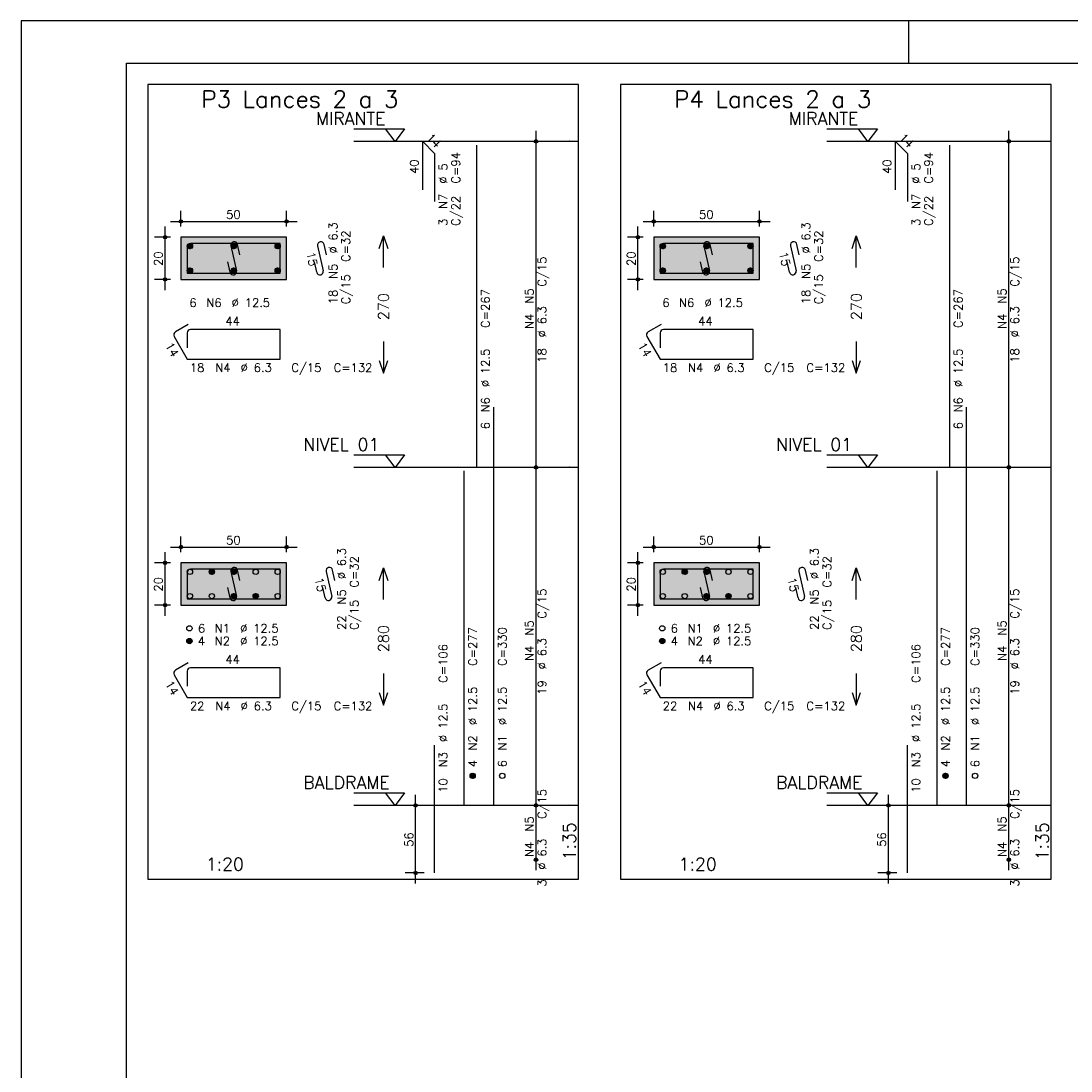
# Model space of a CAD drawing. Extents: x 0 to 84.1, y 0 to 59.4.
# Tile 2 of 6: x 0 to 24.8, y 34.5 to 59.4. Entities that reach past the tile are written whole.
import ezdxf

# ---------------------------------------------------------------- set-up
doc = ezdxf.new("R2010")
doc.units = 0
doc.header["$MEASUREMENT"] = 0
doc.linetypes.add('ESTILO_TQS_0002', pattern=[0.4, 0.1, -0.3])
for name, color, linetype in [('1', 1, 'CONTINUOUS'), ('2', 2, 'CONTINUOUS'), ('3', 3, 'CONTINUOUS'), ('4', 4, 'CONTINUOUS'), ('6', 6, 'CONTINUOUS'), ('7', 7, 'CONTINUOUS')]:
    doc.layers.add(name, color=color, linetype=linetype)
doc.styles.get("Standard").update_dxf_attribs({"font": 'ROMANS.SHX'})

msp = doc.modelspace()

# ---------------------------------------------------------------- linework, layer by layer
at = {"layer": '1', "linetype": 'Continuous'}
for points in [[(3, 39.086), (13.1875, 39.086), (13.1875, 57.900286), (3, 57.900286), (3, 39.086)], [(14.1875, 39.086), (24.375, 39.086), (24.375, 57.900286), (14.1875, 57.900286), (14.1875, 39.086)], [(7.8775, 56.850286), (9.0775, 56.850286), (8.8525, 56.550286), (8.6275, 56.850286)], [(19.065, 56.850286), (20.265, 56.850286), (20.04, 56.550286), (19.815, 56.850286)], [(13.1875, 56.550286), (7.8775, 56.550286)], [(24.375, 56.550286), (19.065, 56.550286)], [(7.8775, 49.136), (9.0775, 49.136), (8.8525, 48.836), (8.6275, 49.136)], [(19.065, 49.136), (20.265, 49.136), (20.04, 48.836), (19.815, 49.136)], [(13.1875, 48.836), (7.8775, 48.836)], [(24.375, 48.836), (19.065, 48.836)], [(7.8775, 41.136), (9.0775, 41.136), (8.8525, 40.836), (8.6275, 41.136)], [(19.065, 41.136), (20.265, 41.136), (20.04, 40.836), (19.815, 41.136)], [(13.1875, 40.836), (7.8775, 40.836)], [(24.375, 40.836), (19.065, 40.836)]]:
    msp.add_lwpolyline(points, dxfattribs=at)
at = {"layer": '1', "linetype": 'ESTILO_TQS_0002'}
for points in [[(3.785, 53.283143), (6.285, 53.283143), (6.285, 54.283143), (3.785, 54.283143), (3.785, 53.283143)], [(14.9725, 53.283143), (17.4725, 53.283143), (17.4725, 54.283143), (14.9725, 54.283143), (14.9725, 53.283143)], [(3.785, 45.576), (6.285, 45.576), (6.285, 46.576), (3.785, 46.576), (3.785, 45.576)], [(14.9725, 45.576), (17.4725, 45.576), (17.4725, 46.576), (14.9725, 46.576), (14.9725, 45.576)]]:
    msp.add_lwpolyline(points, dxfattribs=at)
at = {"layer": '2', "linetype": 'Continuous'}
for p, q in [((84.100006, 59.400002), (0, 59.400002)), ((0, 59.400002), (0, 0)), ((21, 59.400002), (21, 58.400002)), ((12.1875, 48.586), (12.1875, 56.800286)), ((23.375, 48.586), (23.375, 56.800286)), ((12.1875, 56.550286), (12.1875, 56.550286)), ((23.375, 56.550286), (23.375, 56.550286)), ((3.785, 54.533143), (3.785, 54.908143)), ((6.285, 54.533143), (6.285, 54.908143)), ((14.9725, 54.533143), (14.9725, 54.908143)), ((17.4725, 54.533143), (17.4725, 54.908143)), ((3.41, 53.033143), (3.41, 54.533143)), ((3.535, 54.658143), (6.535, 54.658143)), ((14.5975, 53.033143), (14.5975, 54.533143)), ((14.7225, 54.658143), (17.7225, 54.658143)), ((3.535, 54.283143), (3.16, 54.283143)), ((3.785, 54.283143), (3.785, 54.283143)), ((3.785, 54.283143), (3.785, 54.283143)), ((6.285, 54.283143), (6.285, 54.283143)), ((14.7225, 54.283143), (14.3475, 54.283143)), ((14.9725, 54.283143), (14.9725, 54.283143)), ((14.9725, 54.283143), (14.9725, 54.283143)), ((17.4725, 54.283143), (17.4725, 54.283143)), ((3.535, 53.283143), (3.16, 53.283143)), ((3.785, 53.283143), (3.785, 53.283143)), ((14.7225, 53.283143), (14.3475, 53.283143)), ((14.9725, 53.283143), (14.9725, 53.283143)), ((12.1875, 40.586), (12.1875, 49.086)), ((23.375, 40.586), (23.375, 49.086)), ((12.1875, 48.836), (12.1875, 48.836)), ((12.1875, 48.836), (12.1875, 48.836)), ((23.375, 48.836), (23.375, 48.836)), ((23.375, 48.836), (23.375, 48.836)), ((3.785, 46.826), (3.785, 47.201)), ((6.285, 46.826), (6.285, 47.201)), ((14.9725, 46.826), (14.9725, 47.201)), ((17.4725, 46.826), (17.4725, 47.201)), ((3.41, 45.326), (3.41, 46.826)), ((3.535, 46.951), (6.535, 46.951)), ((14.5975, 45.326), (14.5975, 46.826)), ((14.7225, 46.951), (17.7225, 46.951)), ((3.535, 46.576), (3.16, 46.576)), ((3.785, 46.576), (3.785, 46.576)), ((3.785, 46.576), (3.785, 46.576)), ((6.285, 46.576), (6.285, 46.576)), ((14.7225, 46.576), (14.3475, 46.576)), ((14.9725, 46.576), (14.9725, 46.576)), ((14.9725, 46.576), (14.9725, 46.576)), ((17.4725, 46.576), (17.4725, 46.576)), ((3.535, 45.576), (3.16, 45.576)), ((3.785, 45.576), (3.785, 45.576)), ((14.7225, 45.576), (14.3475, 45.576)), ((14.9725, 45.576), (14.9725, 45.576)), ((9.3375, 38.986), (9.3375, 41.086)), ((12.1875, 39.300286), (12.1875, 41.086)), ((20.525, 38.986), (20.525, 41.086)), ((23.375, 39.300286), (23.375, 41.086)), ((9.5375, 40.836), (9.0875, 40.836)), ((9.7875, 40.836), (9.7875, 40.836)), ((12.1875, 40.836), (12.1875, 40.836)), ((12.1875, 40.836), (12.1875, 40.836)), ((20.725, 40.836), (20.275, 40.836)), ((20.975, 40.836), (20.975, 40.836)), ((23.375, 40.836), (23.375, 40.836)), ((23.375, 40.836), (23.375, 40.836)), ((12.1875, 39.550286), (12.1875, 39.550286)), ((23.375, 39.550286), (23.375, 39.550286)), ((9.5375, 39.236), (9.0875, 39.236)), ((9.7875, 39.236), (9.7875, 39.236)), ((20.725, 39.236), (20.275, 39.236)), ((20.975, 39.236), (20.975, 39.236))]:
    msp.add_line(p, q, dxfattribs=at)
for points in [[(83.100006, 1), (2.5, 1), (2.5, 58.400002), (83.100006, 58.400002), (83.100006, 1)], [(3.785, 53.283143), (6.285, 53.283143), (6.285, 54.283143), (3.785, 54.283143), (3.785, 53.283143)], [(8.4775, 54.018143), (8.5775, 54.318143), (8.6775, 54.018143)], [(8.5775, 53.568143), (8.5775, 54.318143)], [(14.9725, 53.283143), (17.4725, 53.283143), (17.4725, 54.283143), (14.9725, 54.283143), (14.9725, 53.283143)], [(19.665, 54.018143), (19.765, 54.318143), (19.865, 54.018143)], [(19.765, 53.568143), (19.765, 54.318143)], [(8.5775, 51.818143), (8.5775, 51.068143)], [(19.765, 51.818143), (19.765, 51.068143)], [(8.4775, 51.368143), (8.5775, 51.068143), (8.6775, 51.368143)], [(19.665, 51.368143), (19.765, 51.068143), (19.865, 51.368143)], [(3.785, 45.576), (6.285, 45.576), (6.285, 46.576), (3.785, 46.576), (3.785, 45.576)], [(14.9725, 45.576), (17.4725, 45.576), (17.4725, 46.576), (14.9725, 46.576), (14.9725, 45.576)], [(8.4775, 46.161), (8.5775, 46.461), (8.6775, 46.161)], [(8.5775, 45.711), (8.5775, 46.461)], [(19.665, 46.161), (19.765, 46.461), (19.865, 46.161)], [(19.765, 45.711), (19.765, 46.461)], [(8.5775, 43.961), (8.5775, 43.211)], [(19.765, 43.961), (19.765, 43.211)], [(8.4775, 43.511), (8.5775, 43.211), (8.6775, 43.511)], [(19.665, 43.511), (19.765, 43.211), (19.865, 43.511)]]:
    msp.add_lwpolyline(points, dxfattribs=at)
for centre, radius in [((12.1875, 56.550286), 0.041625), ((12.1875, 56.550286), 0.02075), ((23.375, 56.550286), 0.041625), ((23.375, 56.550286), 0.02075), ((3.785, 54.658143), 0.04), ((3.785, 54.658143), 0.02), ((6.285, 54.658143), 0.04), ((6.285, 54.658143), 0.02), ((14.9725, 54.658143), 0.04), ((14.9725, 54.658143), 0.02), ((17.4725, 54.658143), 0.04), ((17.4725, 54.658143), 0.02), ((3.41, 54.283143), 0.04), ((3.41, 54.283143), 0.02), ((14.5975, 54.283143), 0.04), ((14.5975, 54.283143), 0.02), ((3.41, 53.283143), 0.04), ((3.41, 53.283143), 0.02), ((14.5975, 53.283143), 0.04), ((14.5975, 53.283143), 0.02), ((12.1875, 48.836), 0.041625), ((12.1875, 48.836), 0.041625), ((12.1875, 48.836), 0.02075), ((12.1875, 48.836), 0.02075), ((23.375, 48.836), 0.041625), ((23.375, 48.836), 0.041625), ((23.375, 48.836), 0.02075), ((23.375, 48.836), 0.02075), ((3.785, 46.951), 0.04), ((3.785, 46.951), 0.02), ((6.285, 46.951), 0.04), ((6.285, 46.951), 0.02), ((14.9725, 46.951), 0.04), ((14.9725, 46.951), 0.02), ((17.4725, 46.951), 0.04), ((17.4725, 46.951), 0.02), ((3.41, 46.576), 0.04), ((3.41, 46.576), 0.02), ((14.5975, 46.576), 0.04), ((14.5975, 46.576), 0.02), ((3.41, 45.576), 0.04), ((3.41, 45.576), 0.02), ((14.5975, 45.576), 0.04), ((14.5975, 45.576), 0.02), ((9.3375, 40.836), 0.04), ((9.3375, 40.836), 0.02), ((12.1875, 40.836), 0.041625), ((12.1875, 40.836), 0.041625), ((12.1875, 40.836), 0.02075), ((12.1875, 40.836), 0.02075), ((20.525, 40.836), 0.04), ((20.525, 40.836), 0.02), ((23.375, 40.836), 0.041625), ((23.375, 40.836), 0.041625), ((23.375, 40.836), 0.02075), ((23.375, 40.836), 0.02075), ((12.1875, 39.550286), 0.041625), ((12.1875, 39.550286), 0.02075), ((23.375, 39.550286), 0.041625), ((23.375, 39.550286), 0.02075), ((9.3375, 39.236), 0.04), ((20.525, 39.236), 0.04), ((9.3375, 39.236), 0.02), ((20.525, 39.236), 0.02)]:
    msp.add_circle(centre, radius, dxfattribs=at)
at = {"layer": '2', "color": 9, "linetype": 'Continuous'}
for points in [[(3.785, 53.283143), (6.285, 53.283143), (6.285, 54.283143)], [(3.785, 53.283143), (6.285, 54.283143), (3.785, 54.283143)], [(3.785, 53.283143), (3.785, 54.283143), (3.785, 53.283143)], [(14.9725, 53.283143), (17.4725, 53.283143), (17.4725, 54.283143)], [(14.9725, 53.283143), (17.4725, 54.283143), (14.9725, 54.283143)], [(14.9725, 53.283143), (14.9725, 54.283143), (14.9725, 53.283143)], [(3.785, 45.576), (6.285, 45.576), (6.285, 46.576)], [(3.785, 45.576), (6.285, 46.576), (3.785, 46.576)], [(3.785, 45.576), (3.785, 46.576), (3.785, 45.576)], [(14.9725, 45.576), (17.4725, 45.576), (17.4725, 46.576)], [(14.9725, 45.576), (17.4725, 46.576), (14.9725, 46.576)], [(14.9725, 45.576), (14.9725, 46.576), (14.9725, 45.576)]]:
    msp.add_solid(points, dxfattribs=at)
at = {"layer": '3', "linetype": 'Continuous'}
for p, q in [((3.935656, 54.061832), (4.00631, 54.132486)), ((3.935665, 54.079518), (3.988681, 54.132534)), ((3.939331, 54.047829), (4.020338, 54.128836)), ((3.945382, 54.036202), (4.031971, 54.122792)), ((3.953328, 54.026471), (4.041708, 54.114851)), ((3.963062, 54.018527), (4.049659, 54.105125)), ((3.974698, 54.012486), (4.055658, 54.093446)), ((3.988673, 54.008782), (4.059393, 54.079503)), ((4.006378, 54.00881), (4.059397, 54.06183)), ((4.973156, 54.061832), (5.04381, 54.132486)), ((4.973165, 54.079518), (5.026181, 54.132534)), ((4.976831, 54.047829), (5.057838, 54.128836)), ((4.982882, 54.036202), (5.069471, 54.122792)), ((4.990828, 54.026471), (5.079208, 54.114851)), ((5.000562, 54.018527), (5.087159, 54.105125)), ((5.012198, 54.012486), (5.093158, 54.093446)), ((5.026173, 54.008782), (5.096893, 54.079503)), ((5.043878, 54.00881), (5.096897, 54.06183)), ((6.010656, 54.061832), (6.08131, 54.132486)), ((6.010665, 54.079518), (6.063681, 54.132534)), ((6.014331, 54.047829), (6.095338, 54.128836)), ((6.020382, 54.036202), (6.106971, 54.122792)), ((6.028328, 54.026471), (6.116708, 54.114851)), ((6.038062, 54.018527), (6.124659, 54.105125)), ((6.049698, 54.012486), (6.130658, 54.093446)), ((6.063673, 54.008782), (6.134393, 54.079503)), ((6.081378, 54.00881), (6.134397, 54.06183)), ((15.123156, 54.061832), (15.19381, 54.132486)), ((15.123165, 54.079518), (15.176181, 54.132534)), ((15.126831, 54.047829), (15.207838, 54.128836)), ((15.132882, 54.036202), (15.219471, 54.122792)), ((15.140828, 54.026471), (15.229208, 54.114851)), ((15.150562, 54.018527), (15.237159, 54.105125)), ((15.162198, 54.012486), (15.243158, 54.093446)), ((15.176173, 54.008782), (15.246893, 54.079503)), ((15.193878, 54.00881), (15.246897, 54.06183)), ((16.160656, 54.061832), (16.23131, 54.132486)), ((16.160665, 54.079518), (16.213681, 54.132534)), ((16.164331, 54.047829), (16.245338, 54.128836)), ((16.170382, 54.036202), (16.256971, 54.122792)), ((16.178328, 54.026471), (16.266708, 54.114851)), ((16.188062, 54.018527), (16.274659, 54.105125)), ((16.199698, 54.012486), (16.280658, 54.093446)), ((16.213673, 54.008782), (16.284393, 54.079503)), ((16.231378, 54.00881), (16.284397, 54.06183)), ((17.198156, 54.061832), (17.26881, 54.132486)), ((17.198165, 54.079518), (17.251181, 54.132534)), ((17.201831, 54.047829), (17.282838, 54.128836)), ((17.207882, 54.036202), (17.294471, 54.122792)), ((17.215828, 54.026471), (17.304208, 54.114851)), ((17.225562, 54.018527), (17.312159, 54.105125)), ((17.237198, 54.012486), (17.318158, 54.093446)), ((17.251173, 54.008782), (17.321893, 54.079503)), ((17.268878, 54.00881), (17.321897, 54.06183)), ((3.935656, 53.486832), (4.00631, 53.557486)), ((3.935665, 53.504518), (3.988681, 53.557534)), ((3.939331, 53.472829), (4.020338, 53.553836)), ((3.945382, 53.461202), (4.031971, 53.547792)), ((3.953328, 53.451471), (4.041708, 53.539851)), ((3.963062, 53.443527), (4.049659, 53.530125)), ((3.974698, 53.437486), (4.055658, 53.518446)), ((3.988673, 53.433782), (4.059393, 53.504503)), ((4.006378, 53.43381), (4.059397, 53.48683)), ((4.973156, 53.486832), (5.04381, 53.557486)), ((4.973165, 53.504518), (5.026181, 53.557534)), ((4.976831, 53.472829), (5.057838, 53.553836)), ((4.982882, 53.461202), (5.069471, 53.547792)), ((4.990828, 53.451471), (5.079208, 53.539851)), ((5.000562, 53.443527), (5.087159, 53.530125)), ((5.012198, 53.437486), (5.093158, 53.518446)), ((5.026173, 53.433782), (5.096893, 53.504503)), ((5.043878, 53.43381), (5.096897, 53.48683)), ((6.010656, 53.486832), (6.08131, 53.557486)), ((6.010665, 53.504518), (6.063681, 53.557534)), ((6.014331, 53.472829), (6.095338, 53.553836)), ((6.020382, 53.461202), (6.106971, 53.547792)), ((6.028328, 53.451471), (6.116708, 53.539851)), ((6.038062, 53.443527), (6.124659, 53.530125)), ((6.049698, 53.437486), (6.130658, 53.518446)), ((6.063673, 53.433782), (6.134393, 53.504503)), ((6.081378, 53.43381), (6.134397, 53.48683)), ((15.123156, 53.486832), (15.19381, 53.557486)), ((15.123165, 53.504518), (15.176181, 53.557534)), ((15.126831, 53.472829), (15.207838, 53.553836)), ((15.132882, 53.461202), (15.219471, 53.547792)), ((15.140828, 53.451471), (15.229208, 53.539851)), ((15.150562, 53.443527), (15.237159, 53.530125)), ((15.162198, 53.437486), (15.243158, 53.518446)), ((15.176173, 53.433782), (15.246893, 53.504503)), ((15.193878, 53.43381), (15.246897, 53.48683)), ((16.160656, 53.486832), (16.23131, 53.557486)), ((16.160665, 53.504518), (16.213681, 53.557534)), ((16.164331, 53.472829), (16.245338, 53.553836)), ((16.170382, 53.461202), (16.256971, 53.547792)), ((16.178328, 53.451471), (16.266708, 53.539851)), ((16.188062, 53.443527), (16.274659, 53.530125)), ((16.199698, 53.437486), (16.280658, 53.518446)), ((16.213673, 53.433782), (16.284393, 53.504503)), ((16.231378, 53.43381), (16.284397, 53.48683)), ((17.198156, 53.486832), (17.26881, 53.557486)), ((17.198165, 53.504518), (17.251181, 53.557534)), ((17.201831, 53.472829), (17.282838, 53.553836)), ((17.207882, 53.461202), (17.294471, 53.547792)), ((17.215828, 53.451471), (17.304208, 53.539851)), ((17.225562, 53.443527), (17.312159, 53.530125)), ((17.237198, 53.437486), (17.318158, 53.518446)), ((17.251173, 53.433782), (17.321893, 53.504503)), ((17.268878, 53.43381), (17.321897, 53.48683)), ((4.454656, 46.354689), (4.52531, 46.425343)), ((4.454665, 46.372375), (4.507681, 46.425392)), ((4.458331, 46.340687), (4.539338, 46.421693)), ((4.464382, 46.329059), (4.550971, 46.415649)), ((4.472328, 46.319328), (4.560708, 46.407708)), ((4.482062, 46.311384), (4.568659, 46.397982)), ((4.493698, 46.305343), (4.574658, 46.386303)), ((4.507673, 46.30164), (4.578393, 46.37236)), ((4.525378, 46.301667), (4.578397, 46.354687)), ((4.973156, 46.354689), (5.04381, 46.425343)), ((4.973165, 46.372375), (5.026181, 46.425392)), ((4.976831, 46.340687), (5.057838, 46.421693)), ((4.982882, 46.329059), (5.069471, 46.415649)), ((4.990828, 46.319328), (5.079208, 46.407708)), ((5.000562, 46.311384), (5.087159, 46.397982)), ((5.012198, 46.305343), (5.093158, 46.386303)), ((5.026173, 46.30164), (5.096893, 46.37236)), ((5.043878, 46.301667), (5.096897, 46.354687)), ((15.642156, 46.354689), (15.71281, 46.425343)), ((15.642165, 46.372375), (15.695181, 46.425392)), ((15.645831, 46.340687), (15.726838, 46.421693)), ((15.651882, 46.329059), (15.738471, 46.415649)), ((15.659828, 46.319328), (15.748208, 46.407708)), ((15.669562, 46.311384), (15.756159, 46.397982)), ((15.681198, 46.305343), (15.762158, 46.386303)), ((15.695173, 46.30164), (15.765893, 46.37236)), ((15.712878, 46.301667), (15.765897, 46.354687)), ((16.160656, 46.354689), (16.23131, 46.425343)), ((16.160665, 46.372375), (16.213681, 46.425392)), ((16.164331, 46.340687), (16.245338, 46.421693)), ((16.170382, 46.329059), (16.256971, 46.415649)), ((16.178328, 46.319328), (16.266708, 46.407708)), ((16.188062, 46.311384), (16.274659, 46.397982)), ((16.199698, 46.305343), (16.280658, 46.386303)), ((16.213673, 46.30164), (16.284393, 46.37236)), ((16.231378, 46.301667), (16.284397, 46.354687)), ((4.973156, 45.779689), (5.04381, 45.850343)), ((4.973165, 45.797375), (5.026181, 45.850392)), ((4.976831, 45.765687), (5.057838, 45.846693)), ((4.982882, 45.754059), (5.069471, 45.840649)), ((4.990828, 45.744328), (5.079208, 45.832708)), ((5.000562, 45.736384), (5.087159, 45.822982)), ((5.012198, 45.730343), (5.093158, 45.811303)), ((5.026173, 45.72664), (5.096893, 45.79736)), ((5.043878, 45.726667), (5.096897, 45.779687)), ((5.491656, 45.779689), (5.56231, 45.850343)), ((5.491665, 45.797375), (5.544681, 45.850392)), ((5.495331, 45.765687), (5.576338, 45.846693)), ((5.501382, 45.754059), (5.587971, 45.840649)), ((5.509328, 45.744328), (5.597708, 45.832708)), ((5.519062, 45.736384), (5.605659, 45.822982)), ((5.530698, 45.730343), (5.611658, 45.811303)), ((5.544673, 45.72664), (5.615393, 45.79736)), ((5.562378, 45.726667), (5.615397, 45.779687)), ((16.160656, 45.779689), (16.23131, 45.850343)), ((16.160665, 45.797375), (16.213681, 45.850392)), ((16.164331, 45.765687), (16.245338, 45.846693)), ((16.170382, 45.754059), (16.256971, 45.840649)), ((16.178328, 45.744328), (16.266708, 45.832708)), ((16.188062, 45.736384), (16.274659, 45.822982)), ((16.199698, 45.730343), (16.280658, 45.811303)), ((16.213673, 45.72664), (16.284393, 45.79736)), ((16.231378, 45.726667), (16.284397, 45.779687)), ((16.679156, 45.779689), (16.74981, 45.850343)), ((16.679165, 45.797375), (16.732181, 45.850392)), ((16.682831, 45.765687), (16.763838, 45.846693)), ((16.688882, 45.754059), (16.775471, 45.840649)), ((16.696828, 45.744328), (16.785208, 45.832708)), ((16.706562, 45.736384), (16.793159, 45.822982)), ((16.718198, 45.730343), (16.799158, 45.811303)), ((16.732173, 45.72664), (16.802893, 45.79736)), ((16.749878, 45.726667), (16.802897, 45.779687)), ((3.923156, 44.717189), (3.99381, 44.787843)), ((3.923165, 44.734875), (3.976181, 44.787892)), ((3.926831, 44.703187), (4.007838, 44.784193)), ((3.932882, 44.691559), (4.019471, 44.778149)), ((3.940828, 44.681828), (4.029208, 44.770208)), ((3.950562, 44.673884), (4.037159, 44.760482)), ((3.962198, 44.667843), (4.043158, 44.748803)), ((3.976173, 44.66414), (4.046893, 44.73486)), ((15.110656, 44.717189), (15.18131, 44.787843)), ((15.110665, 44.734875), (15.163681, 44.787892)), ((15.114331, 44.703187), (15.195338, 44.784193)), ((15.120382, 44.691559), (15.206971, 44.778149)), ((15.128328, 44.681828), (15.216708, 44.770208)), ((15.138062, 44.673884), (15.224659, 44.760482)), ((15.149698, 44.667843), (15.230658, 44.748803)), ((15.163673, 44.66414), (15.234393, 44.73486)), ((3.993878, 44.664167), (4.046897, 44.717187)), ((15.181378, 44.664167), (15.234397, 44.717187)), ((10.625656, 41.527189), (10.69631, 41.597843)), ((10.625665, 41.544875), (10.678681, 41.597892)), ((10.629331, 41.513187), (10.710338, 41.594193)), ((10.635382, 41.501559), (10.721971, 41.588149)), ((10.643328, 41.491828), (10.731708, 41.580208)), ((10.653062, 41.483884), (10.739659, 41.570482)), ((10.664698, 41.477843), (10.745658, 41.558803)), ((10.678673, 41.47414), (10.749393, 41.54486)), ((10.696378, 41.474167), (10.749397, 41.527187)), ((21.813156, 41.527189), (21.88381, 41.597843)), ((21.813165, 41.544875), (21.866181, 41.597892)), ((21.816831, 41.513187), (21.897838, 41.594193)), ((21.822882, 41.501559), (21.909471, 41.588149)), ((21.830828, 41.491828), (21.919208, 41.580208)), ((21.840562, 41.483884), (21.927159, 41.570482)), ((21.852198, 41.477843), (21.933158, 41.558803)), ((21.866173, 41.47414), (21.936893, 41.54486)), ((21.883878, 41.474167), (21.936897, 41.527187))]:
    msp.add_line(p, q, dxfattribs=at)
for centre in [(3.9975, 54.070643), (5.035, 54.070643), (6.0725, 54.070643), (15.185, 54.070643), (16.2225, 54.070643), (17.26, 54.070643), (3.9975, 53.495643), (5.035, 53.495643), (6.0725, 53.495643), (15.185, 53.495643), (16.2225, 53.495643), (17.26, 53.495643), (3.9975, 46.3635), (4.5165, 46.3635), (5.035, 46.3635), (5.5535, 46.3635), (6.0725, 46.3635), (15.185, 46.3635), (15.704, 46.3635), (16.2225, 46.3635), (16.741, 46.3635), (17.26, 46.3635), (3.9975, 45.7885), (4.5165, 45.7885), (5.035, 45.7885), (5.5535, 45.7885), (6.0725, 45.7885), (15.185, 45.7885), (15.704, 45.7885), (16.2225, 45.7885), (16.741, 45.7885), (17.26, 45.7885), (3.985, 45.026), (15.1725, 45.026), (3.985, 44.726), (15.1725, 44.726), (10.6875, 41.536), (11.3875, 41.536), (21.875, 41.536), (22.575, 41.536)]:
    msp.add_circle(centre, 0.0625, dxfattribs=at)
at = {"layer": '4', "linetype": 'Continuous'}
for p, q in [((3.93475, 54.054643), (3.93475, 53.432893)), ((3.93475, 54.054643), (3.93475, 53.704643)), ((4.3635, 54.133393), (4.0135, 54.133393)), ((6.13525, 54.133393), (4.0135, 54.133393)), ((4.968533, 54.078763), (5.101467, 53.487523)), ((5.177038, 53.869402), (5.122197, 54.113312)), ((6.13525, 53.432893), (6.13525, 54.133393)), ((15.12225, 54.054643), (15.12225, 53.432893)), ((15.12225, 54.054643), (15.12225, 53.704643)), ((15.551, 54.133393), (15.201, 54.133393)), ((17.32275, 54.133393), (15.201, 54.133393)), ((16.156033, 54.078763), (16.288967, 53.487523)), ((16.364538, 53.869402), (16.309697, 54.113312)), ((17.32275, 53.432893), (17.32275, 54.133393)), ((4.947803, 53.452973), (4.892962, 53.696884)), ((16.135303, 53.452973), (16.080462, 53.696884)), ((3.93475, 53.432893), (6.13525, 53.432893)), ((15.12225, 53.432893), (17.32275, 53.432893)), ((3.93475, 46.3475), (3.93475, 45.72575)), ((3.93475, 46.3475), (3.93475, 45.9975)), ((4.3635, 46.42625), (4.0135, 46.42625)), ((6.13525, 46.42625), (4.0135, 46.42625)), ((4.968533, 46.37162), (5.101467, 45.78038)), ((5.177038, 46.162259), (5.122197, 46.40617)), ((6.13525, 45.72575), (6.13525, 46.42625)), ((15.12225, 46.3475), (15.12225, 45.72575)), ((15.12225, 46.3475), (15.12225, 45.9975)), ((15.551, 46.42625), (15.201, 46.42625)), ((17.32275, 46.42625), (15.201, 46.42625)), ((16.156033, 46.37162), (16.288967, 45.78038)), ((16.364538, 46.162259), (16.309697, 46.40617)), ((17.32275, 45.72575), (17.32275, 46.42625)), ((4.947803, 45.74583), (4.892962, 45.989741)), ((16.135303, 45.74583), (16.080462, 45.989741)), ((3.93475, 45.72575), (6.13525, 45.72575)), ((15.12225, 45.72575), (17.32275, 45.72575))]:
    msp.add_line(p, q, dxfattribs=at)
for centre, start, end in [((5.045365, 54.096038), 12.671625, 192.671625), ((16.232865, 54.096038), 12.671625, 192.671625), ((4.0135, 54.054643), 90, 180), ((4.0135, 54.054643), 90, 180), ((15.201, 54.054643), 90, 180), ((15.201, 54.054643), 90, 180), ((5.024635, 53.470248), 192.671625, 12.671625), ((16.212135, 53.470248), 192.671625, 12.671625), ((4.0135, 46.3475), 90, 180), ((4.0135, 46.3475), 90, 180), ((5.045365, 46.388895), 12.671625, 192.671625), ((15.201, 46.3475), 90, 180), ((15.201, 46.3475), 90, 180), ((16.232865, 46.388895), 12.671625, 192.671625), ((5.024635, 45.763105), 192.671625, 12.671625), ((16.212135, 45.763105), 192.671625, 12.671625)]:
    msp.add_arc(centre, 0.07875, start, end, dxfattribs=at)
at = {"layer": '6', "linetype": 'Continuous'}
for p, q in [((9.50466, 55.407429), (9.50466, 56.550286)), ((9.50466, 56.550286), (9.787503, 56.267443)), ((10.7875, 48.836), (10.7875, 56.464571)), ((20.69216, 55.407429), (20.69216, 56.550286)), ((20.69216, 56.550286), (20.975003, 56.267443)), ((21.975, 48.836), (21.975, 56.464571)), ((9.787503, 56.267443), (9.787503, 55.124586)), ((20.975003, 56.267443), (20.975003, 55.124586)), ((7.018533, 54.078763), (7.151467, 53.487523)), ((7.227038, 53.869402), (7.172197, 54.113312)), ((18.206033, 54.078763), (18.338967, 53.487523)), ((18.414538, 53.869402), (18.359697, 54.113312)), ((6.997803, 53.452973), (6.942962, 53.696884)), ((18.185303, 53.452973), (18.130462, 53.696884)), ((3.955808, 52.216419), (3.6527, 52.041419)), ((15.143308, 52.216419), (14.8402, 52.041419)), ((3.93475, 52.017143), (3.93475, 51.667143)), ((6.13525, 52.095893), (4.0135, 52.095893)), ((6.13525, 51.395393), (6.13525, 52.095893)), ((15.12225, 52.017143), (15.12225, 51.667143)), ((17.32275, 52.095893), (15.201, 52.095893)), ((17.32275, 51.395393), (17.32275, 52.095893)), ((3.623875, 51.933844), (3.93475, 51.395393)), ((14.811375, 51.933844), (15.12225, 51.395393)), ((3.93475, 51.395393), (6.13525, 51.395393)), ((15.12225, 51.395393), (17.32275, 51.395393)), ((11.1875, 40.836), (11.1875, 50.264571)), ((22.375, 40.836), (22.375, 50.264571)), ((10.4875, 40.836), (10.4875, 48.750286)), ((21.675, 40.836), (21.675, 48.750286)), ((7.218533, 46.37162), (7.351467, 45.78038)), ((7.427038, 46.162259), (7.372197, 46.40617)), ((18.406033, 46.37162), (18.538967, 45.78038)), ((18.614538, 46.162259), (18.559697, 46.40617)), ((7.197803, 45.74583), (7.142962, 45.989741)), ((18.385303, 45.74583), (18.330462, 45.989741)), ((3.955808, 44.209276), (3.6527, 44.034276)), ((3.93475, 44.01), (3.93475, 43.66)), ((6.13525, 44.08875), (4.0135, 44.08875)), ((6.13525, 43.38825), (6.13525, 44.08875)), ((15.143308, 44.209276), (14.8402, 44.034276)), ((15.12225, 44.01), (15.12225, 43.66)), ((17.32275, 44.08875), (15.201, 44.08875)), ((17.32275, 43.38825), (17.32275, 44.08875)), ((3.623875, 43.926701), (3.93475, 43.38825)), ((14.811375, 43.926701), (15.12225, 43.38825)), ((3.93475, 43.38825), (6.13525, 43.38825)), ((15.12225, 43.38825), (17.32275, 43.38825)), ((9.7875, 39.236), (9.7875, 42.264571)), ((20.975, 39.236), (20.975, 42.264571))]:
    msp.add_line(p, q, dxfattribs=at)
for centre, start, end in [((7.095365, 54.096038), 12.671625, 192.671625), ((18.282865, 54.096038), 12.671625, 192.671625), ((7.074635, 53.470248), 192.671625, 12.671625), ((18.262135, 53.470248), 192.671625, 12.671625), ((3.692075, 51.973219), 120, 210), ((4.0135, 52.017143), 90, 180), ((14.879575, 51.973219), 120, 210), ((15.201, 52.017143), 90, 180), ((7.295365, 46.388895), 12.671625, 192.671625), ((18.482865, 46.388895), 12.671625, 192.671625), ((7.274635, 45.763105), 192.671625, 12.671625), ((18.462135, 45.763105), 192.671625, 12.671625), ((3.692075, 43.966076), 120, 210), ((4.0135, 44.01), 90, 180), ((14.879575, 43.966076), 120, 210), ((15.201, 44.01), 90, 180)]:
    msp.add_arc(centre, 0.07875, start, end, dxfattribs=at)

# ---------------------------------------------------------------- texts
at = {"layer": '1', "linetype": 'Continuous'}
for s, p in [('MIRANTE', (6.9775, 56.940286)), ('MIRANTE', (18.165, 56.940286)), ('NIVEL 01', (6.6775, 49.226)), ('NIVEL 01', (17.865, 49.226)), ('BALDRAME', (6.6775, 41.226)), ('BALDRAME', (17.865, 41.226))]:
    msp.add_text(s, height=0.3, dxfattribs=at).set_placement(p)
at = {"layer": '2', "linetype": 'Continuous'}
for s, height, rotation, p in [('14', 0.2, 315, (9.575371, 56.620996)), ('14', 0.2, 315, (20.762871, 56.620996)), ('C=94', 0.2, 90, (10.3875, 55.550286)), ('C=94', 0.2, 90, (21.575, 55.550286)), ('40', 0.2, 90, (9.40466, 55.778857)), ('%%c 5', 0.2, 90, (10.0875, 55.550286)), ('40', 0.2, 90, (20.59216, 55.778857)), ('%%c 5', 0.2, 90, (21.275, 55.550286)), ('N7', 0.2, 90, (10.0875, 54.950286)), ('N7', 0.2, 90, (21.275, 54.950286)), ('C/22', 0.2, 90, (10.3875, 54.550286)), ('C/22', 0.2, 90, (21.575, 54.550286)), ('3', 0.2, 90, (10.0875, 54.550286)), ('3', 0.2, 90, (21.275, 54.550286)), ('%%c 6.3', 0.2, 90, (7.485, 53.895643)), ('%%c 6.3', 0.2, 90, (18.6725, 53.895643)), ('C=32', 0.2, 90, (7.785, 53.695643)), ('C=32', 0.2, 90, (18.9725, 53.695643)), ('20', 0.2, 90, (3.35, 53.603143)), ('15', 0.2, 282.671625, (6.748434, 53.912463)), ('C/15', 0.2, 90, (12.4275, 53.113143)), ('20', 0.2, 90, (14.5375, 53.603143)), ('15', 0.2, 282.671625, (17.935934, 53.912463)), ('C/15', 0.2, 90, (23.615, 53.113143)), ('N5', 0.2, 90, (7.485, 53.295643)), ('N5', 0.2, 90, (18.6725, 53.295643)), ('C/15', 0.2, 90, (7.785, 52.695643)), ('C/15', 0.2, 90, (18.9725, 52.695643)), ('18', 0.2, 90, (7.485, 52.695643)), ('N5', 0.2, 90, (12.1275, 52.713143)), ('18', 0.2, 90, (18.6725, 52.695643)), ('N5', 0.2, 90, (23.315, 52.713143)), ('270', 0.25, 90, (8.7025, 52.318143)), ('C=267', 0.2, 90, (11.0875, 52.136)), ('270', 0.25, 90, (19.89, 52.318143)), ('C=267', 0.2, 90, (22.275, 52.136)), ('N4', 0.2, 90, (12.1275, 52.113143)), ('%%c 6.3', 0.2, 90, (12.4275, 51.913143)), ('N4', 0.2, 90, (23.315, 52.113143)), ('%%c 6.3', 0.2, 90, (23.615, 51.913143)), ('14', 0.2, 300, (3.399817, 51.721923)), ('14', 0.2, 300, (14.587317, 51.721923)), ('%%c 12.5', 0.2, 90, (11.0875, 50.736)), ('18', 0.2, 90, (12.4275, 51.313143)), ('%%c 12.5', 0.2, 90, (22.275, 50.736)), ('18', 0.2, 90, (23.615, 51.313143)), ('N6', 0.2, 90, (11.0875, 50.136)), ('N6', 0.2, 90, (22.275, 50.136)), ('6', 0.2, 90, (11.0875, 49.736)), ('6', 0.2, 90, (22.275, 49.736)), ('%%c 6.3', 0.2, 90, (7.685, 46.1885)), ('%%c 6.3', 0.2, 90, (18.8725, 46.1885)), ('C=32', 0.2, 90, (7.985, 45.9885)), ('C=32', 0.2, 90, (19.1725, 45.9885)), ('20', 0.2, 90, (3.35, 45.896)), ('15', 0.2, 282.671625, (6.948434, 46.20532)), ('20', 0.2, 90, (14.5375, 45.896)), ('15', 0.2, 282.671625, (18.135934, 46.20532)), ('N5', 0.2, 90, (7.685, 45.5885)), ('C/15', 0.2, 90, (12.4275, 45.256)), ('N5', 0.2, 90, (18.8725, 45.5885)), ('C/15', 0.2, 90, (23.615, 45.256)), ('C/15', 0.2, 90, (7.985, 44.9885)), ('C/15', 0.2, 90, (19.1725, 44.9885)), ('22', 0.2, 90, (7.685, 44.9885)), ('22', 0.2, 90, (18.8725, 44.9885)), ('280', 0.25, 90, (8.7025, 44.461)), ('N5', 0.2, 90, (12.1275, 44.856)), ('280', 0.25, 90, (19.89, 44.461)), ('N5', 0.2, 90, (23.315, 44.856)), ('C=277', 0.2, 90, (10.7875, 44.136)), ('C=330', 0.2, 90, (11.4875, 44.136)), ('C=277', 0.2, 90, (21.975, 44.136)), ('C=330', 0.2, 90, (22.675, 44.136)), ('C=106', 0.2, 90, (10.0875, 43.736)), ('N4', 0.2, 90, (12.1275, 44.256)), ('%%c 6.3', 0.2, 90, (12.4275, 44.056)), ('C=106', 0.2, 90, (21.275, 43.736)), ('N4', 0.2, 90, (23.315, 44.256)), ('%%c 6.3', 0.2, 90, (23.615, 44.056)), ('14', 0.2, 300, (3.399817, 43.71478)), ('19', 0.2, 90, (12.4275, 43.456)), ('14', 0.2, 300, (14.587317, 43.71478)), ('19', 0.2, 90, (23.615, 43.456)), ('%%c 12.5', 0.2, 90, (10.7875, 42.736)), ('%%c 12.5', 0.2, 90, (11.4875, 42.736)), ('%%c 12.5', 0.2, 90, (21.975, 42.736)), ('%%c 12.5', 0.2, 90, (22.675, 42.736)), ('%%c 12.5', 0.2, 90, (10.0875, 42.336)), ('%%c 12.5', 0.2, 90, (21.275, 42.336)), ('N2', 0.2, 90, (10.7875, 42.136)), ('N1', 0.2, 90, (11.4875, 42.136)), ('N2', 0.2, 90, (21.975, 42.136)), ('N1', 0.2, 90, (22.675, 42.136)), ('N3', 0.2, 90, (10.0875, 41.736)), ('N3', 0.2, 90, (21.275, 41.736)), ('4', 0.2, 90, (10.7875, 41.736)), ('6', 0.2, 90, (11.4875, 41.736)), ('4', 0.2, 90, (21.975, 41.736)), ('6', 0.2, 90, (22.675, 41.736)), ('10', 0.2, 90, (10.0875, 41.136)), ('10', 0.2, 90, (21.275, 41.136)), ('C/15', 0.2, 90, (12.4275, 40.513143)), ('C/15', 0.2, 90, (23.615, 40.513143)), ('N5', 0.2, 90, (12.1275, 40.213143)), ('N5', 0.2, 90, (23.315, 40.213143)), ('1:35', 0.3, 90, (13.1275, 39.536)), ('1:35', 0.3, 90, (24.315, 39.536)), ('56', 0.2, 90, (9.2775, 39.856)), ('56', 0.2, 90, (20.465, 39.856)), ('N4', 0.2, 90, (12.1275, 39.613143)), ('%%c 6.3', 0.2, 90, (12.4275, 39.313143)), ('N4', 0.2, 90, (23.315, 39.613143)), ('%%c 6.3', 0.2, 90, (23.615, 39.313143)), ('3', 0.2, 90, (12.4275, 38.913143)), ('3', 0.2, 90, (23.615, 38.913143))]:
    msp.add_text(s, height=height, rotation=rotation, dxfattribs=at).set_placement(p)
for s, height, p in [('3', 0.01, (12.9775, 56.550286)), ('3', 0.01, (24.165, 56.550286)), ('50', 0.2, (4.855, 54.718143)), ('50', 0.2, (16.0425, 54.718143)), ('6', 0.2, (3.985, 52.633143)), ('N6', 0.2, (4.385, 52.633143)), ('%%c 12.5', 0.2, (4.985, 52.633143)), ('6', 0.2, (15.1725, 52.633143)), ('N6', 0.2, (15.5725, 52.633143)), ('%%c 12.5', 0.2, (16.1725, 52.633143)), ('44', 0.2, (4.835, 52.195893)), ('44', 0.2, (16.0225, 52.195893)), ('18', 0.2, (3.9975, 51.095643)), ('N4', 0.2, (4.5975, 51.095643)), ('%%c 6.3', 0.2, (5.1975, 51.095643)), ('C/15', 0.2, (6.3975, 51.095643)), ('C=132', 0.2, (7.3975, 51.095643)), ('18', 0.2, (15.185, 51.095643)), ('N4', 0.2, (15.785, 51.095643)), ('%%c 6.3', 0.2, (16.385, 51.095643)), ('C/15', 0.2, (17.585, 51.095643)), ('C=132', 0.2, (18.585, 51.095643)), ('2', 0.01, (12.9775, 48.836)), ('2', 0.01, (24.165, 48.836)), ('50', 0.2, (4.855, 47.011)), ('50', 0.2, (16.0425, 47.011)), ('6', 0.2, (4.185, 44.926)), ('N1', 0.2, (4.585, 44.926)), ('%%c 12.5', 0.2, (5.185, 44.926)), ('6', 0.2, (15.3725, 44.926)), ('N1', 0.2, (15.7725, 44.926)), ('%%c 12.5', 0.2, (16.3725, 44.926)), ('4', 0.2, (4.185, 44.626)), ('N2', 0.2, (4.585, 44.626)), ('%%c 12.5', 0.2, (5.185, 44.626)), ('4', 0.2, (15.3725, 44.626)), ('N2', 0.2, (15.7725, 44.626)), ('%%c 12.5', 0.2, (16.3725, 44.626)), ('44', 0.2, (4.835, 44.18875)), ('44', 0.2, (16.0225, 44.18875)), ('22', 0.2, (3.9975, 43.0885)), ('N4', 0.2, (4.5975, 43.0885)), ('%%c 6.3', 0.2, (5.1975, 43.0885)), ('C/15', 0.2, (6.3975, 43.0885)), ('C=132', 0.2, (7.3975, 43.0885)), ('22', 0.2, (15.185, 43.0885)), ('N4', 0.2, (15.785, 43.0885)), ('%%c 6.3', 0.2, (16.385, 43.0885)), ('C/15', 0.2, (17.585, 43.0885)), ('C=132', 0.2, (18.585, 43.0885)), ('1', 0.01, (12.9775, 40.836)), ('1', 0.01, (24.165, 40.836)), ('1:20', 0.3, (4.37375, 39.296)), ('1:20', 0.3, (15.56125, 39.296))]:
    msp.add_text(s, height=height, dxfattribs=at).set_placement(p)
at = {"layer": '7', "linetype": 'Continuous'}
for s, p in [('P3 Lances 2 a 3', (4.26875, 57.350286)), ('P4 Lances 2 a 3', (15.45625, 57.350286))]:
    msp.add_text(s, height=0.4, dxfattribs=at).set_placement(p)

doc.saveas('drawing.dxf')
